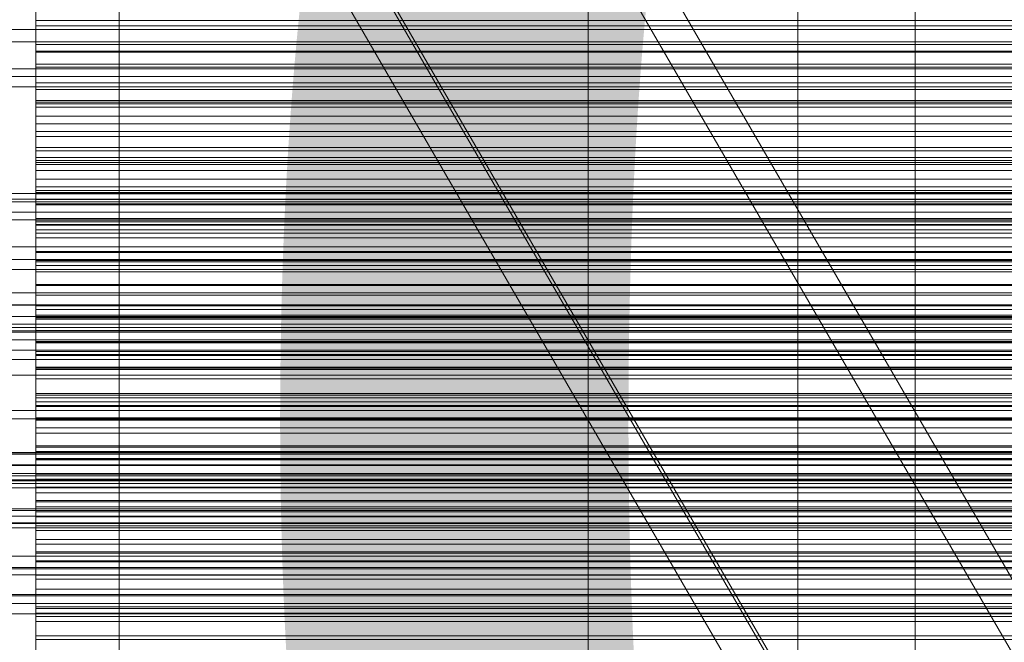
# Model space of a CAD drawing. Header units: millimetres. Extents: x -2233 to 61924, y -68080 to 6847.
# Tile 242 of 256: x 549 to 633, y -33994 to -33941. Entities that reach past the tile are written whole.
import ezdxf

# ---------------------------------------------------------------- set-up
doc = ezdxf.new("R2010")
doc.units = ezdxf.units.MM
for name, color, linetype, lineweight in [('COTAS_O', 1, 'Continuous', 0), ('COTAS_P', 1, 'Continuous', 0), ('frontal_briquetadora', 7, 'Continuous', 0), ('frontal_C03', 7, 'Continuous', 0), ('frontal_C10', 7, 'Continuous', 0), ('frontal_mezcladora', 7, 'Continuous', 0), ('frontal_secador', 7, 'Continuous', 0)]:
    doc.layers.add(name, color=color, linetype=linetype, lineweight=lineweight)
doc.dimstyles.new('R19_100', dxfattribs={"dimtxt": 250, "dimasz": 150, "dimexe": 150, "dimexo": 80, "dimgap": 100, "dimtad": 1, "dimtih": 1, "dimtoh": 1, "dimdsep": 46, "dimcen": 0.09, "dimadec": 0, "dimazin": 0, "dimtfac": 1, "dimtdec": 4, "dimtofl": 0, "dimtmove": 0, "dimatfit": 3, "dimfxl": 1, "dimtolj": 1, "dimtzin": 0, "dimarcsym": 0})

# ---------------------------------------------------------------- blocks, each defined once
blk = doc.blocks.new('DIM_R27_52')
at = {"layer": 'COTAS_O'}
for p, q in [((-1725, -33700), (-1575, -33655)), ((1725, -33700), (1575, -33655)), ((-1725, -34400), (-1725, -33700)), ((-1725, -33700), (1725, -33700)), ((-1725, -33700), (-1575, -33745)), ((1725, -33700), (1575, -33745)), ((1725, -34400), (1725, -33700))]:
    blk.add_line(p, q, dxfattribs=at)
blk.add_text('3450 O', height=250, dxfattribs=at).set_placement((0, -33600))
blk = doc.blocks.new('DIM_R27_53')
at = {"layer": 'COTAS_P'}
for p, q in [((-150, -32000), (550, -32000)), ((550, -32000), (505, -32150)), ((550, -34600), (550, -32000)), ((550, -32000), (595, -32150)), ((550, -34600), (505, -34450)), ((550, -34600), (595, -34450)), ((-150, -34600), (550, -34600))]:
    blk.add_line(p, q, dxfattribs=at)
blk.add_text('2600 P', height=250, rotation=90, dxfattribs=at).set_placement((450, -33300))
blk = doc.blocks.new('DIM_R27_56')
at = {"layer": 'COTAS_O'}
for p, q in [((-650, -34200), (-500, -34155)), ((650, -34200), (500, -34155)), ((-650, -34900), (-650, -34200)), ((-650, -34200), (650, -34200)), ((-650, -34200), (-500, -34245)), ((650, -34200), (500, -34245)), ((650, -34900), (650, -34200))]:
    blk.add_line(p, q, dxfattribs=at)
blk.add_text('1300 O', height=250, dxfattribs=at).set_placement((0, -34100))

msp = doc.modelspace()

# ---------------------------------------------------------------- linework, layer by layer
at = {"layer": 'frontal_briquetadora'}
for p, q in [((550, -33938.08), (550, -33941.221)), ((550, -33942.806), (550, -33938.183)), ((550, -33943.467), (550, -33938.678)), ((550, -33944.734), (550, -33939.804)), ((550, -33946.638), (550, -33940.763)), ((750, -33940.763), (550, -33940.763)), ((550, -33940.763), (550, -33943.373)), ((750, -33941.221), (550, -33941.221)), ((550, -33941.221), (550, -33944.479)), ((550, -33947.869), (550, -33942.806)), ((750, -33942.806), (550, -33942.806)), ((750, -33943.373), (550, -33943.373)), ((550, -33943.373), (550, -33946.092)), ((550, -33948.145), (550, -33943.467)), ((750, -33943.467), (550, -33943.467)), ((750, -33944.479), (550, -33944.479)), ((550, -33944.479), (550, -33947.869)), ((550, -33949.565), (550, -33944.734)), ((750, -33944.734), (550, -33944.734)), ((750, -33946.092), (550, -33946.092)), ((550, -33946.092), (550, -33948.923)), ((550, -33951.605), (550, -33946.638)), ((750, -33946.638), (550, -33946.638)), ((550, -33947.73), (550, -33947.588)), ((550, -33947.588), (550, -33950.222)), ((550, -33947.588), (750, -33947.588)), ((550, -33950.642), (550, -33947.73)), ((550, -33947.73), (750, -33947.73)), ((750, -33947.869), (550, -33947.869)), ((550, -33952.694), (550, -33948.145)), ((750, -33948.145), (550, -33948.145)), ((750, -33948.923), (550, -33948.923)), ((550, -33948.923), (550, -33951.872)), ((550, -33954.289), (550, -33949.565)), ((750, -33949.565), (550, -33949.565)), ((550, -33950.222), (550, -33955.529)), ((550, -33950.222), (750, -33950.222)), ((550, -33952.882), (550, -33950.642)), ((550, -33950.642), (750, -33950.642)), ((550, -33952.444), (550, -33951.605)), ((550, -33951.605), (550, -33953.55)), ((550, -33951.605), (750, -33951.605)), ((550, -33956.474), (550, -33951.605)), ((750, -33951.872), (550, -33951.872)), ((550, -33951.872), (550, -33954.948)), ((550, -33956.035), (550, -33952.444)), ((550, -33952.444), (750, -33952.444)), ((550, -33958.166), (550, -33952.694)), ((750, -33952.694), (550, -33952.694)), ((550, -33955.266), (550, -33952.882)), ((550, -33952.882), (750, -33952.882)), ((550, -33959.284), (550, -33953.028)), ((750, -33953.028), (550, -33953.028)), ((550, -33953.028), (550, -33955.419)), ((550, -33953.55), (550, -33958.204)), ((550, -33953.55), (750, -33953.55)), ((550, -33958.893), (550, -33954.289)), ((750, -33954.289), (550, -33954.289)), ((750, -33954.948), (550, -33954.948)), ((550, -33954.948), (550, -33958.166)), ((550, -33957.795), (550, -33955.266)), ((550, -33955.266), (750, -33955.266)), ((750, -33955.419), (550, -33955.419)), ((550, -33955.419), (550, -33957.925)), ((550, -33955.529), (550, -33963.307)), ((550, -33955.529), (750, -33955.529)), ((550, -33958.609), (550, -33956.035)), ((550, -33956.035), (750, -33956.035)), ((550, -33956.401), (550, -33957.935)), ((550, -33957.652), (550, -33956.401)), ((550, -33956.401), (750, -33956.401)), ((550, -33961.237), (550, -33956.474)), ((750, -33956.474), (550, -33956.474)), ((550, -33961.642), (550, -33957.652)), ((550, -33957.652), (750, -33957.652)), ((550, -33960.468), (550, -33957.795)), ((550, -33957.795), (750, -33957.795)), ((750, -33957.925), (550, -33957.925)), ((550, -33957.925), (550, -33960.55)), ((550, -33957.935), (550, -33962.196)), ((550, -33957.935), (750, -33957.935)), ((750, -33958.166), (550, -33958.166)), ((550, -33958.204), (550, -33965.389)), ((550, -33958.204), (750, -33958.204)), ((550, -33961.325), (550, -33958.609)), ((550, -33958.609), (750, -33958.609)), ((550, -33963.359), (550, -33958.893)), ((750, -33958.893), (550, -33958.893)), ((550, -33964.185), (550, -33959.284)), ((750, -33959.284), (550, -33959.284)), ((550, -33963.282), (550, -33960.468)), ((550, -33960.468), (750, -33960.468)), ((750, -33960.55), (550, -33960.55)), ((550, -33960.55), (550, -33963.302)), ((550, -33965.884), (550, -33961.237)), ((750, -33961.237), (550, -33961.237)), ((550, -33964.183), (550, -33961.325)), ((550, -33961.325), (750, -33961.325)), ((550, -33968.216), (550, -33961.642)), ((550, -33961.642), (750, -33961.642)), ((550, -33962.196), (550, -33965.098)), ((550, -33962.196), (750, -33962.196)), ((550, -33966.237), (550, -33963.282)), ((550, -33963.282), (750, -33963.282)), ((750, -33963.302), (550, -33963.302)), ((550, -33963.302), (550, -33966.188)), ((550, -33963.307), (550, -33973.256)), ((550, -33963.307), (750, -33963.307)), ((550, -33969.226), (550, -33963.359)), ((750, -33963.359), (550, -33963.359)), ((550, -33967.182), (550, -33964.183)), ((550, -33964.183), (750, -33964.183)), ((550, -33968.981), (550, -33964.185)), ((750, -33964.185), (550, -33964.185)), ((550, -33965.098), (550, -33968.14)), ((550, -33965.098), (750, -33965.098)), ((550, -33965.389), (550, -33974.827)), ((550, -33965.389), (750, -33965.389)), ((550, -33970.404), (550, -33965.884)), ((750, -33965.884), (550, -33965.884)), ((550, -33972.691), (550, -33966.068)), ((750, -33966.068), (550, -33966.068)), ((550, -33966.068), (550, -33968.234)), ((750, -33966.188), (550, -33966.188)), ((550, -33966.188), (550, -33969.226)), ((550, -33969.332), (550, -33966.237)), ((550, -33966.237), (750, -33966.237)), ((550, -33970.319), (550, -33967.182)), ((550, -33967.182), (750, -33967.182)), ((550, -33968.14), (550, -33971.32)), ((550, -33968.14), (750, -33968.14)), ((550, -33977.122), (550, -33968.216)), ((550, -33968.216), (750, -33968.216)), ((750, -33968.234), (550, -33968.234)), ((550, -33968.234), (550, -33970.522)), ((550, -33973.664), (550, -33968.981)), ((750, -33968.981), (550, -33968.981)), ((750, -33969.226), (550, -33969.226)), ((550, -33972.565), (550, -33969.332)), ((550, -33969.332), (750, -33969.332)), ((550, -33973.594), (550, -33970.319)), ((550, -33970.319), (750, -33970.319)), ((550, -33974.774), (550, -33970.404)), ((750, -33970.404), (550, -33970.404)), ((750, -33970.522), (550, -33970.522)), ((550, -33970.522), (550, -33972.935)), ((550, -33971.32), (550, -33974.637)), ((550, -33971.32), (750, -33971.32)), ((550, -33975.934), (550, -33972.565)), ((550, -33972.565), (750, -33972.565)), ((550, -33977.514), (550, -33972.691)), ((750, -33972.691), (550, -33972.691)), ((750, -33972.935), (550, -33972.935)), ((550, -33972.935), (550, -33975.482)), ((550, -33973.256), (550, -33984.994)), ((550, -33973.256), (750, -33973.256)), ((550, -33977.006), (550, -33973.594)), ((550, -33973.594), (750, -33973.594)), ((550, -33978.224), (550, -33973.664)), ((750, -33973.664), (550, -33973.664)), ((550, -33974.637), (550, -33978.09)), ((550, -33974.637), (750, -33974.637)), ((550, -33981.023), (550, -33974.774)), ((750, -33974.774), (550, -33974.774)), ((550, -33974.827), (550, -33986.158)), ((550, -33974.827), (750, -33974.827)), ((750, -33975.482), (550, -33975.482)), ((550, -33975.482), (550, -33978.172)), ((550, -33979.438), (550, -33975.934)), ((550, -33975.934), (750, -33975.934)), ((550, -33980.551), (550, -33977.006)), ((550, -33977.006), (750, -33977.006)), ((550, -33988.018), (550, -33977.122)), ((550, -33977.122), (750, -33977.122)), ((550, -33982.226), (550, -33977.514)), ((750, -33977.514), (550, -33977.514)), ((550, -33978.09), (550, -33981.678)), ((550, -33978.09), (750, -33978.09)), ((750, -33978.172), (550, -33978.172)), ((550, -33978.172), (550, -33981.023)), ((550, -33982.648), (550, -33978.224)), ((750, -33978.224), (550, -33978.224)), ((550, -33983.076), (550, -33979.438)), ((550, -33979.438), (750, -33979.438)), ((550, -33986.826), (550, -33979.853)), ((750, -33979.853), (550, -33979.853)), ((550, -33979.853), (550, -33981.789)), ((550, -33984.23), (550, -33980.551)), ((550, -33980.551), (750, -33980.551)), ((750, -33981.023), (550, -33981.023)), ((550, -33981.678), (550, -33985.397)), ((550, -33981.678), (750, -33981.678)), ((750, -33981.789), (550, -33981.789)), ((550, -33981.789), (550, -33983.852)), ((550, -33986.818), (550, -33982.226)), ((750, -33982.226), (550, -33982.226)), ((550, -33986.913), (550, -33982.648)), ((750, -33982.648), (550, -33982.648)), ((550, -33986.845), (550, -33983.076)), ((550, -33983.076), (750, -33983.076)), ((750, -33983.852), (550, -33983.852)), ((550, -33983.852), (550, -33986.048)), ((550, -33988.04), (550, -33984.23)), ((550, -33984.23), (750, -33984.23)), ((550, -33984.994), (550, -33998.069)), ((550, -33984.994), (750, -33984.994)), ((550, -33985.397), (550, -33989.248)), ((550, -33985.397), (750, -33985.397)), ((750, -33986.048), (550, -33986.048)), ((550, -33986.048), (550, -33988.384)), ((550, -33986.158), (550, -33998.944)), ((550, -33986.158), (750, -33986.158)), ((550, -33991.279), (550, -33986.818)), ((750, -33986.818), (550, -33986.818)), ((550, -33991.56), (550, -33986.826)), ((750, -33986.826), (550, -33986.826)), ((550, -33990.745), (550, -33986.845)), ((550, -33986.845), (750, -33986.845)), ((550, -33993.527), (550, -33986.913)), ((750, -33986.913), (550, -33986.913)), ((550, -34000.485), (550, -33988.018)), ((550, -33988.018), (750, -33988.018)), ((550, -33991.98), (550, -33988.04)), ((550, -33988.04), (750, -33988.04)), ((750, -33988.384), (550, -33988.384)), ((550, -33988.384), (550, -33990.871)), ((550, -33989.248), (550, -33993.227)), ((550, -33989.248), (750, -33989.248)), ((550, -33994.773), (550, -33990.745)), ((550, -33990.745), (750, -33990.745)), ((750, -33990.871), (550, -33990.871)), ((550, -33990.871), (550, -33993.527)), ((550, -33995.596), (550, -33991.279)), ((750, -33991.279), (550, -33991.279)), ((550, -33996.176), (550, -33991.56)), ((750, -33991.56), (550, -33991.56)), ((550, -33996.047), (550, -33991.98)), ((550, -33991.98), (750, -33991.98)), ((550, -33993.227), (550, -33997.334)), ((550, -33993.227), (750, -33993.227)), ((750, -33993.527), (550, -33993.527))]:
    msp.add_line(p, q, dxfattribs=at)
at = {"layer": 'frontal_C03'}
for p, q in [((1250, -33941.522), (-1250, -33941.522)), ((1250, -33942.579), (-1250, -33942.579)), ((1250, -33944.887), (-1250, -33944.887)), ((1250, -33945.54), (-1250, -33945.54)), ((1250, -33946.422), (-1250, -33946.422)), ((-1500, -33955.526), (1500, -33955.526)), ((1250, -33956.228), (-1250, -33956.228)), ((1250, -33957.109), (-1250, -33957.109)), ((1250, -33957.763), (-1250, -33957.763)), ((1250, -33960.07), (-1250, -33960.07)), ((-1250, -33961.128), (1250, -33961.128)), ((1250, -33963.98), (-1250, -33963.98)), ((1250, -33965.037), (-1250, -33965.037)), ((1500, -33966.934), (-1500, -33966.934)), ((1500, -33967.219), (-1500, -33967.219)), ((1250, -33967.345), (-1250, -33967.345)), ((1250, -33967.998), (-1250, -33967.998)), ((1250, -33968.879), (-1250, -33968.879)), ((-1500, -33978.628), (1500, -33978.628)), ((1250, -33978.686), (-1250, -33978.686)), ((1250, -33979.567), (-1250, -33979.567)), ((1250, -33980.221), (-1250, -33980.221)), ((1250, -33982.528), (-1250, -33982.528)), ((-1250, -33983.585), (1250, -33983.585)), ((1250, -33986.437), (-1250, -33986.437)), ((1250, -33987.495), (-1250, -33987.495)), ((1250, -33989.802), (-1250, -33989.802)), ((1250, -33990.456), (-1250, -33990.456)), ((1250, -33991.337), (-1250, -33991.337))]:
    msp.add_line(p, q, dxfattribs=at)
at = {"layer": 'frontal_C10'}
for p, q in [((261.879, -33390.59), (1734.022, -35928.768)), ((1758.682, -35928.768), (286.539, -33390.59)), ((1733.753, -35934.541), (261.61, -33396.363)), ((265.555, -33396.363), (1737.699, -35934.541)), ((286.27, -33396.363), (1758.413, -35934.541)), ((557.112, -33899.794), (557.112, -35988)), ((597.112, -35988), (597.112, -33901.658)), ((557.112, -35988), (557.112, -33910.978)), ((597.112, -35988), (597.112, -33912.842))]:
    msp.add_line(p, q, dxfattribs=at)
at = {"layer": 'frontal_mezcladora'}
for p, q in [((625, -34725), (625, -33700)), ((615, -34760), (615, -33730)), ((625, -34725), (625, -33730))]:
    msp.add_line(p, q, dxfattribs=at)
at = {"layer": 'frontal_secador'}
for p, q in [((-1250, -33956), (1250, -33956)), ((-1250, -33962), (1250, -33962)), ((-1250, -33965), (1250, -33965)), ((1250, -33966), (-1250, -33966)), ((-1250, -33966.659), (1250, -33966.659)), ((1250, -33969.659), (-1250, -33969.659)), ((-1250, -33971), (1250, -33971)), ((1250, -33974), (-1250, -33974)), ((-1250, -33974.728), (1250, -33974.728)), ((-1250, -33977.588), (1250, -33977.588)), ((1250, -33977.611), (-1250, -33977.611)), ((1250, -33977.728), (-1250, -33977.728)), ((-1250, -33979.387), (1250, -33979.387)), ((1250, -33979.918), (-1250, -33979.918)), ((-1250, -33980), (1250, -33980)), ((1250, -33980.588), (-1250, -33980.588)), ((1250, -33982.387), (-1250, -33982.387)), ((1250, -33983), (-1250, -33983)), ((-1250, -33983.65), (1250, -33983.65)), ((1250, -33984), (-1250, -33984)), ((1250, -33987.382), (-1250, -33987.382)), ((-1250, -33988), (1250, -33988)), ((1250, -33989.689), (-1250, -33989.689))]:
    msp.add_line(p, q, dxfattribs=at)

# ---------------------------------------------------------------- dimensions: what is measured, and where the dimension line sits
at = {"layer": 'COTAS_O'}
for p1, p2, picture, middle in [((-1725, -34400), (1725, -34400), 'DIM_R27_52', (0, -33700)), ((-650, -34900), (650, -34900), 'DIM_R27_56', (0, -34200))]:
    dim = msp.add_aligned_dim(p1=p1, p2=p2, distance=700, text='<> O', dimstyle='R19_100', dxfattribs=at)
    dim.commit()
    dim.dimension.update_dxf_attribs({"geometry": picture, "text_midpoint": middle})
at = {"layer": 'COTAS_P'}
dim = msp.add_aligned_dim(p1=(-150, -34600), p2=(-150, -32000), distance=-700, text='<> P', dimstyle='R19_100', dxfattribs=at)
dim.commit()
dim.dimension.update_dxf_attribs({"geometry": 'DIM_R27_53', "text_midpoint": (550, -33300)})

doc.saveas('drawing.dxf')
